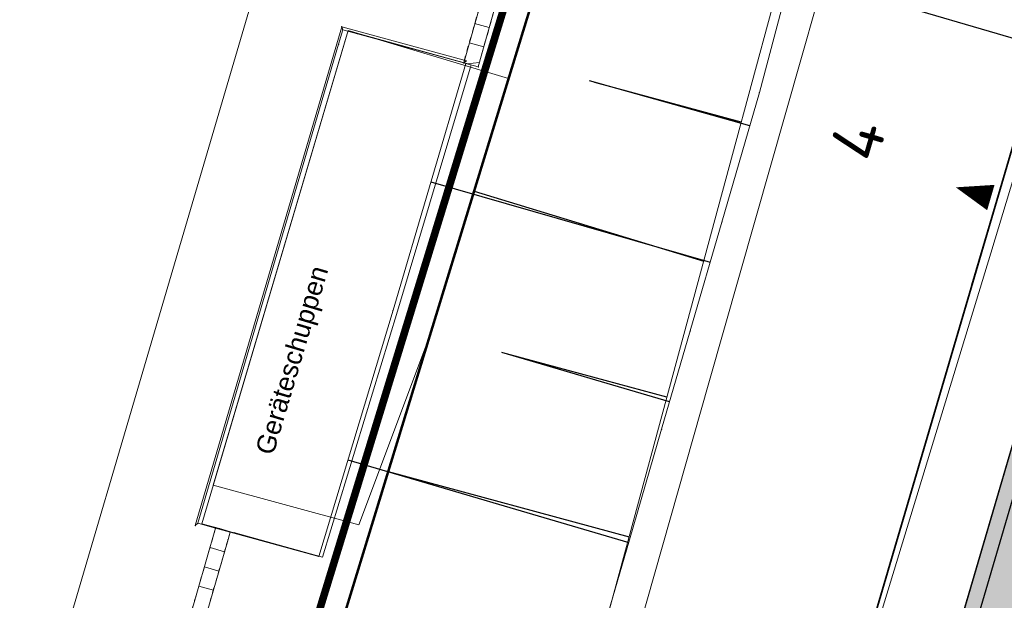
# Model space of a CAD drawing. Header units: millimetres. Extents: x -191 to 81095, y -508122 to 28741.
# Tile 77 of 255: x 4987 to 5007, y 10004 to 10016. Entities that reach past the tile are written whole.
import ezdxf

# ---------------------------------------------------------------- set-up
doc = ezdxf.new("R2010")
doc.units = ezdxf.units.MM
for name, pattern in [('1', [0]), ('ACAD_ISO10W100', [18, 12, -3, 0, -3]), ('AUSGEZOGEN', [2, 1, 1]), ('Marx-Verm$0$1', [0]), ('Marx-Verm$0$2', [0.16, 0.06, -0.1]), ('STRICHPUNKT', [1, 0.5, -0.25, 0, -0.25]), ('STRICHPUNKTX2', [50.8, 25.4, -12.7, 0, -12.7]), ('VE22-087 DB - VST Hervest-Dorsten ALK VA2736$0$1', [0]), ('VERDECKT2', [4.7625, 3.175, -1.5875])]:
    doc.linetypes.add(name, pattern=pattern)
doc.layers.get('0').update_dxf_attribs({"color": 251})
for name, color, linetype, lineweight in [('240620_Dorsten Achse$0$EB-62273R-A-ACHSE', 1, 'Continuous', 35), ('240620_Dorsten Achse$0$EB-62273S-LIN-BAHNSTEIG', 7, 'Continuous', 25), ('BOESCHUNGEN', 251, '1', 25), ('L_BBauwerk', 251, '1', 18), ('L_BTopogrf', 251, '1', 18), ('Marx-Verm$0$BBauwerk-txt', 251, 'Marx-Verm$0$1', 25), ('Marx-Verm$0$BOESCHUNGEN', 251, 'Marx-Verm$0$1', 25), ('Marx-Verm$0$L_BBauwerk', 251, 'Marx-Verm$0$1', 18), ('Marx-Verm$0$L_BTopogrf', 251, 'Marx-Verm$0$1', 18), ('Marx-Verm$0$S_BBauwerk', 251, 'Marx-Verm$0$1', 18), ('Marx-Verm$0$S_BTopogrf', 251, 'Marx-Verm$0$1', 18), ('S_BTopogrf', 251, '1', 18), ('VE22-087 DB - VST Hervest-Dorsten ALK VA2736$0$AX_Bahnverkehr', 7, 'VE22-087 DB - VST Hervest-Dorsten ALK VA2736$0$1', 18), ('VE22-087 DB - VST Hervest-Dorsten ALK VA2736$0$AX_Flurstueck', 9, 'VE22-087 DB - VST Hervest-Dorsten ALK VA2736$0$1', 18), ('VE22-087 DB - VST Hervest-Dorsten ALK VA2736$0$AX_Gebaeude', 7, 'VE22-087 DB - VST Hervest-Dorsten ALK VA2736$0$1', 18), ('VE22-087 DB - VST Hervest-Dorsten ALK VA2736$0$AX_Gehoelz', 7, 'VE22-087 DB - VST Hervest-Dorsten ALK VA2736$0$1', 18), ('VE22-087 DB - VST Hervest-Dorsten ALK VA2736$0$AX_Gelaendekante', 7, 'VE22-087 DB - VST Hervest-Dorsten ALK VA2736$0$1', 18), ('VE22-087 DB - VST Hervest-Dorsten ALK VA2736$0$AX_Gleis', 7, 'VE22-087 DB - VST Hervest-Dorsten ALK VA2736$0$1', 18)]:
    doc.layers.add(name, color=color, linetype=linetype, lineweight=lineweight)
for name, color, linetype in [('TTK-B-Böschung', 251, 'Continuous'), ('TTK-DB-Grenze', 110, 'AUSGEZOGEN'), ('TTK-P-Bahnsteig', 12, 'Continuous'), ('TTK-P-Gleis', 162, 'Continuous'), ('TTK-P-TEXT', 12, 'AUSGEZOGEN'), ('TTK-Schnittlinien', 3, 'Continuous'), ('TTK-Schnittlinien 100', 3, 'Continuous'), ('XREF ALK Kataster', 251, 'Continuous'), ('XREF Nachvermessung', 7, 'Continuous')]:
    doc.layers.add(name, color=color, linetype=linetype)
doc.layers.add('TTK-P-Planfeststellungsgrenze 100', color=7, linetype='VERDECKT2', lineweight=50, true_color=0x000000)
doc.styles.add('iso', font='isocpeur.ttf')
doc.styles.add('Marx-Verm$0$Standard', font='arial.ttf')

# ---------------------------------------------------------------- blocks, each defined once
blk = doc.blocks.new('VE22-087 DB - VST Hervest-Dorsten ALK VA2736')
at = {"layer": 'VE22-087 DB - VST Hervest-Dorsten ALK VA2736$0$AX_Bahnverkehr', "color": 253, "linetype": 'VE22-087 DB - VST Hervest-Dorsten ALK VA2736$0$1', "lineweight": 13, "ltscale": 0.5, "true_color": 0x999999}
blk.add_polyline3d([(4996.006, 10031.812, 0), (5001.64, 10029.619, 0), (5002.092, 10031.19, 0), (5007.085, 10029.551, 0), (5004.942, 10022.352, 0), (5000.966, 10008.361, 0), (4997.431, 9995.921, 0)], dxfattribs=at)
at = {"layer": 'VE22-087 DB - VST Hervest-Dorsten ALK VA2736$0$AX_Flurstueck', "linetype": 'VE22-087 DB - VST Hervest-Dorsten ALK VA2736$0$1', "lineweight": 13, "ltscale": 0.5}
for points in [[(5028.921, 10045.946, 0), (5023.592, 10046.001, 0), (5019.829, 10046.04, 0), (5014.547, 10046.094, 0), (5014.054, 10046.099, 0), (5013.134, 10045.965, 0), (5013.103, 10045.869, 0), (5009.653, 10045.1, 0), (5008.721, 10044.683, 0), (5007.881, 10044.141, 0), (5007.167, 10043.447, 0), (5006.648, 10042.553, 0), (5004.886, 10036.705, 0), (5004.415, 10035.142, 0), (5002.505, 10035.892, 0), (5000.937, 10031.57, 0), (4996.682, 10033.201, 0), (4996.006, 10031.812, 0), (5001.64, 10029.619, 0), (4996.984, 10014.411, 0), (4995.413, 10009.282, 0), (4990.717, 9993.941, 0)], [(4969.96, 9970.944, 0), (4976.72, 9984.593, 0), (4978.885, 9987.472, 0), (4981.445, 9989.864, 0), (4985.47, 9991.158, 0), (4990.717, 9993.941, 0), (4995.413, 10009.282, 0), (4996.984, 10014.411, 0), (5001.64, 10029.619, 0), (4996.006, 10031.812, 0), (4985.251, 10035.998, 0), (4982.373, 10033.908, 0), (4967.407, 10023.037, 0), (4974.966, 10012.861, 0), (4974.039, 10009.677, 0), (4972.263, 10003.721, 0), (4973.65, 10003.29, 0), (4971.391, 9995.428, 0), (4969.306, 9991.388, 0), (4967.445, 9987.782, 0), (4967.674, 9987.659, 0), (4957.352, 9968.122, 0)]]:
    blk.add_polyline3d(points, dxfattribs=at)
at = {"layer": 'VE22-087 DB - VST Hervest-Dorsten ALK VA2736$0$AX_Gebaeude', "color": 7, "linetype": 'VE22-087 DB - VST Hervest-Dorsten ALK VA2736$0$1', "lineweight": 13, "ltscale": 0.5}
for points in [[(4988.224, 10026.023, 0), (4982.373, 10033.908, 0), (4967.407, 10023.037, 0), (4964.813, 10026.499, 0), (4964.043, 10026.509, 0), (4964.043, 10026.455, 0), (4964, 10023.279, 0), (4968.14, 10017.718, 0), (4968.105, 10017.688, 0), (4970.726, 10014.137, 0), (4970.768, 10014.163, 0), (4972.18, 10012.263, 0), (4975.954, 10011.17, 0), (4973.65, 10003.29, 0), (4971.892, 9997.151, 0), (4985.211, 9993.29, 0), (4992.738, 10018.869, 0), (4988.358, 10024.926, 0), (4988.317, 10024.897, 0), (4987.713, 10025.643, 0)], [(4996.984, 10014.411, 0), (4993.798, 10015.364, 0), (4991.116, 10006.326, 0), (4994.009, 10005.539, 0), (4995.413, 10009.282, 0)]]:
    blk.add_polyline3d(points, close=True, dxfattribs=at)
at = {"layer": 'VE22-087 DB - VST Hervest-Dorsten ALK VA2736$0$AX_Gehoelz', "color": 3, "linetype": 'VE22-087 DB - VST Hervest-Dorsten ALK VA2736$0$1', "lineweight": 13, "ltscale": 0.5, "true_color": 0x00ff00}
blk.add_polyline3d([(4990.955, 9973.136, 0), (4993.531, 9982.198, 0), (4997.431, 9995.921, 0), (5000.966, 10008.361, 0), (5004.942, 10022.352, 0), (5007.085, 10029.551, 0), (5002.092, 10031.19, 0), (5001.64, 10029.619, 0), (4996.984, 10014.411, 0), (4995.413, 10009.282, 0), (4990.717, 9993.941, 0), (4985.47, 9991.158, 0), (4981.445, 9989.864, 0), (4978.885, 9987.472, 0), (4976.72, 9984.593, 0), (4969.96, 9970.944, 0)], dxfattribs=at)
at = {"layer": 'VE22-087 DB - VST Hervest-Dorsten ALK VA2736$0$AX_Gelaendekante', "color": 18, "linetype": 'VE22-087 DB - VST Hervest-Dorsten ALK VA2736$0$1', "lineweight": 13, "ltscale": 0.5, "true_color": 0x520000}
for points in [[(4997.52, 9998.434, 0), (4999.479, 10005.667, 0), (5001.436, 10012.901, 0), (5003.39, 10020.134, 0), (5004.691, 10024.955, 0)], [(5000.065, 10024.502, 0), (4996.984, 10014.411, 0), (4995.413, 10009.282, 0), (4990.717, 9993.941, 0), (4985.47, 9991.158, 0), (4981.445, 9989.864, 0), (4978.885, 9987.472, 0), (4976.72, 9984.593, 0), (4969.96, 9970.944, 0), (4968.003, 9943.268, 0), (4963.962, 9931.131, 0), (4960.346, 9919.649, 0), (4958.085, 9912.486, 0), (4955.939, 9905.685, 0), (4956.739, 9904.074, 0)]]:
    blk.add_polyline3d(points, dxfattribs=at)
at = {"layer": 'VE22-087 DB - VST Hervest-Dorsten ALK VA2736$0$AX_Gleis', "color": 7, "linetype": 'VE22-087 DB - VST Hervest-Dorsten ALK VA2736$0$1', "lineweight": 13, "ltscale": 0.5}
blk.add_polyline3d([(4970.557, 9883.857, 0), (4972.696, 9892.465, 0), (4976.133, 9904.724, 0), (4979.304, 9916.034, 0), (4982.557, 9927.639, 0), (4985.424, 9937.864, 0), (4986.479, 9941.626, 0), (4990.044, 9953.808, 0), (4993.366, 9965.162, 0), (4996.719, 9976.621, 0), (4999.941, 9988.048, 0), (5003.15, 9999.722, 0), (5006.571, 10010.936, 0), (5009.913, 10022.009, 0), (5013.196, 10033.082, 0), (5015.581, 10042.143, 0), (5016.687, 10046.072, 0)], dxfattribs=at)
blk = doc.blocks.new('99')
at = {"color": 0}
blk.add_point((0, 0), dxfattribs=at)
blk = doc.blocks.new('Böschung')
at = {"layer": 'BOESCHUNGEN', "ltscale": 0.2}
for p, q in [((17.079, 4.879, -6.109), (17.182, -0.079, -6.109)), ((22.914, 4.811, -6.109), (22.857, 0.04, -6.109)), ((20.056, -0.019, -6.109), (19.986, 3.284, -2.117)), ((25.722, 0.101, -6.109), (25.657, 3.118, -2.318))]:
    blk.add_line(p, q, dxfattribs=at)
at = {"layer": 'L_BBauwerk', "ltscale": 0.2}
for p, q in [((24.97, 8.11, -6.109), (15.043, 8.142, -6.109)), ((15.043, 8.142, -6.109), (15.049, 7.776, -6.109)), ((25.27, 8.109, -6.109), (24.97, 8.11, -6.109)), ((25.274, 7.809, -6.109), (25.27, 8.109, -6.109)), ((25.306, 5.616, -6.109), (25.274, 7.809, -6.109))]:
    blk.add_line(p, q, dxfattribs=at)
at = {"layer": 'L_BTopogrf', "ltscale": 0.2}
for p, q in [((15.048, 7.776, -5.006), (15.048, 7.479, -5.006)), ((15.049, 7.776, -6.109), (15.049, 7.776, -5.006))]:
    blk.add_line(p, q, dxfattribs=at)
at = {"layer": 'L_BTopogrf', "linetype": '1', "ltscale": 0.2}
for p, q in [((15.053, 7.479, -5.006), (15.079, 5.654, -3.573)), ((15.079, 5.654, -3.573), (20.191, 5.596, -3.444)), ((20.191, 5.596, -3.444), (25.307, 5.577, -3.773))]:
    blk.add_line(p, q, dxfattribs=at)
at = {"layer": 'S_BTopogrf'}
for p, xscale, yscale, zscale, rotation in [((15.049, 7.776, -6.109), 0.1999999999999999, 0.1999999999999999, 0.1999999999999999, 286.1948358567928), ((15.049, 7.776, -5.006), 0.1999999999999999, 0.1999999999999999, 0.1999999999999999, 286.1948358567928), ((15.053, 7.479, -5.006), 0.2, 0.2, 0.2, 286.1948358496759)]:
    blk.add_blockref('99', p, dxfattribs=dict(at, xscale=xscale, yscale=yscale, zscale=zscale, rotation=rotation))
blk = doc.blocks.new('Marx-Verm$0$99')
at = {"color": 0}
blk.add_point((0, 0), dxfattribs=at)
blk = doc.blocks.new('Marx-Verm')
at = {"layer": 'Marx-Verm$0$BOESCHUNGEN', "ltscale": 0.2}
for p, q in [((2567426.219, 5726868.263, 36.82), (2567423.021, 5726869.111, 34.466)), ((2567419.896, 5726867.066, 33.169), (2567425.465, 5726865.537, 36.766)), ((2567424.696, 5726862.755, 36.666), (2567421.352, 5726863.689, 34.668)), ((2567418.319, 5726861.519, 33.262), (2567423.919, 5726859.946, 36.588))]:
    blk.add_line(p, q, dxfattribs=at)
at = {"layer": 'Marx-Verm$0$L_BBauwerk', "ltscale": 0.2}
for p, q in [((2567418.085, 5726870.127, 33.078), (2567415.302, 5726860.17, 33.078)), ((2567418.107, 5726870.066, 30.675), (2567418.027, 5726869.777, 30.675)), ((2567420.572, 5726869.479, 33.34), (2567418.085, 5726870.127, 33.078)), ((2567418.085, 5726870.127, 33.078), (2567418.107, 5726870.066, 30.675)), ((2567418.398, 5726869.99, 30.675), (2567418.107, 5726870.066, 30.675)), ((2567420.521, 5726869.437, 30.675), (2567418.398, 5726869.99, 30.675)), ((2567418.027, 5726869.777, 30.675), (2567415.355, 5726860.216, 30.675)), ((2567420.572, 5726869.479, 33.34), (2567420.516, 5726869.438, 32.875)), ((2567420.516, 5726869.438, 32.875), (2567420.521, 5726869.437, 30.675)), ((2567415.302, 5726860.17, 33.078), (2567415.355, 5726860.216, 30.675)), ((2567415.355, 5726860.216, 30.675), (2567415.708, 5726860.124, 30.675))]:
    blk.add_line(p, q, dxfattribs=at)
at = {"layer": 'Marx-Verm$0$L_BTopogrf', "ltscale": 0.2}
for p, q in [((2567426.402, 5726868.923, 36.819), (2567427.548, 5726873.514, 36.807)), ((2567421.326, 5726872.475, 30.675), (2567420.521, 5726869.437, 30.675)), ((2567421.015, 5726870.146, 32.875), (2567420.725, 5726870.224, 32.875)), ((2567420.622, 5726869.837, 32.875), (2567420.912, 5726869.76, 32.875)), ((2567420.83, 5726869.452, 32.875), (2567420.582, 5726869.421, 32.875)), ((2567425.688, 5726866.341, 36.823), (2567426.402, 5726868.923, 36.819)), ((2567425.086, 5726864.167, 36.669), (2567425.688, 5726866.341, 36.823)), ((2567424.544, 5726862.204, 36.665), (2567425.086, 5726864.167, 36.669)), ((2567423.933, 5726859.995, 36.588), (2567424.544, 5726862.204, 36.665)), ((2567415.708, 5726860.124, 30.675), (2567411.97, 5726846.604, 30.675)), ((2567415.708, 5726860.124, 30.675), (2567415.708, 5726860.124, 31.778)), ((2567415.708, 5726860.124, 31.778), (2567415.996, 5726860.045, 31.778)), ((2567423.342, 5726857.857, 36.575), (2567423.933, 5726859.995, 36.588)), ((2567415.891, 5726859.659, 31.778), (2567415.602, 5726859.739, 31.778)), ((2567415.495, 5726859.353, 31.778), (2567415.784, 5726859.273, 31.778)), ((2567415.678, 5726858.888, 31.778), (2567415.389, 5726858.967, 31.778))]:
    blk.add_line(p, q, dxfattribs=at)
at = {"layer": 'Marx-Verm$0$L_BTopogrf', "linetype": 'Marx-Verm$0$2', "ltscale": 0.2}
for p, q in [((2567421.326, 5726872.475, 32.875), (2567420.516, 5726869.438, 32.875)), ((2567421.617, 5726872.404, 32.875), (2567420.806, 5726869.361, 32.875)), ((2567420.516, 5726869.438, 32.875), (2567420.806, 5726869.361, 32.875)), ((2567420.516, 5726869.438, 32.875), (2567420.521, 5726869.437, 30.675)), ((2567415.708, 5726860.124, 31.778), (2567411.97, 5726846.604, 31.778)), ((2567415.957, 5726859.899, 31.778), (2567415.357, 5726857.73, 31.778)), ((2567415.997, 5726860.049, 31.778), (2567415.957, 5726859.899, 31.778))]:
    blk.add_line(p, q, dxfattribs=at)
at = {"layer": 'Marx-Verm$0$L_BTopogrf', "linetype": 'Marx-Verm$0$1', "ltscale": 0.2}
for p, q in [((2567420.806, 5726869.361, 32.899), (2567421.617, 5726872.404, 32.875)), ((2567419.178, 5726864.501, 33.34), (2567420.558, 5726869.427, 33.011)), ((2567420.558, 5726869.427, 33.011), (2567420.806, 5726869.361, 32.899)), ((2567417.763, 5726859.589, 33.211), (2567419.178, 5726864.501, 33.34)), ((2567415.357, 5726857.73, 31.778), (2567415.957, 5726859.899, 31.778)), ((2567415.957, 5726859.899, 31.778), (2567415.997, 5726860.049, 31.778)), ((2567415.997, 5726860.049, 31.778), (2567417.763, 5726859.589, 33.211))]:
    blk.add_line(p, q, dxfattribs=at)
at = {"layer": 'Marx-Verm$0$S_BBauwerk'}
for p, xscale, yscale, zscale, rotation in [((2567418.085, 5726870.127, 33.078), 0.2, 0.2, 0.2, 0.7647484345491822), ((2567418.107, 5726870.066, 30.675), 0.2, 0.2, 0.2, 0.7647484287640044), ((2567418.398, 5726869.99, 30.675), 0.2, 0.2, 0.2, 0.7647484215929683), ((2567418.027, 5726869.777, 30.675), 0.2, 0.2, 0.2, 0.7647484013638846), ((2567420.572, 5726869.479, 33.34), 0.2000000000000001, 0.2000000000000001, 0.2000000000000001, 0.7647483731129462), ((2567420.521, 5726869.437, 30.675), 0.2, 0.2, 0.2, 0.7647483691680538), ((2567415.302, 5726860.17, 33.078), 0.2000000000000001, 0.2000000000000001, 0.2000000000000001, 0.7647474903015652), ((2567415.355, 5726860.216, 30.675), 0.2, 0.2, 0.2, 0.7647474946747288)]:
    blk.add_blockref('Marx-Verm$0$99', p, dxfattribs=dict(at, xscale=xscale, yscale=yscale, zscale=zscale, rotation=rotation))
at = {"layer": 'Marx-Verm$0$S_BTopogrf'}
for p, xscale, yscale, zscale, rotation in [((2567420.516, 5726869.438, 32.875), 0.2, 0.2, 0.2, 0.7647483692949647), ((2567420.558, 5726869.427, 33.011), 0.2, 0.2, 0.2, 0.7647483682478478), ((2567420.806, 5726869.361, 32.875), 0.2, 0.2, 0.2, 0.764748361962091), ((2567420.806, 5726869.361, 32.899), 0.2, 0.2, 0.2, 0.7647483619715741), ((2567426.402, 5726868.923, 36.819), 0.2, 0.2, 0.2, 0.7647483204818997), ((2567425.688, 5726866.341, 36.823), 0.1999999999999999, 0.1999999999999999, 0.1999999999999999, 0.7647480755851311), ((2567419.178, 5726864.501, 33.34), 0.2, 0.2, 0.2, 0.7647479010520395), ((2567425.086, 5726864.167, 36.669), 0.2, 0.2, 0.2, 0.7647478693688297), ((2567424.544, 5726862.204, 36.665), 0.2, 0.2, 0.2, 0.7647476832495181), ((2567415.708, 5726860.124, 30.675), 0.2, 0.2, 0.2, 0.7647474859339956), ((2567415.708, 5726860.124, 31.778), 0.2, 0.2, 0.2, 0.7647474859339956), ((2567415.957, 5726859.899, 31.778), 0.1999999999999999, 0.1999999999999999, 0.1999999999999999, 0.7647474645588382), ((2567415.997, 5726860.049, 31.778), 0.2, 0.2, 0.2, 0.7647474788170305), ((2567423.933, 5726859.995, 36.588), 0.2, 0.2, 0.2, 0.7647474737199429), ((2567417.763, 5726859.589, 33.211), 0.2, 0.2, 0.2, 0.7647474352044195)]:
    blk.add_blockref('Marx-Verm$0$99', p, dxfattribs=dict(at, xscale=xscale, yscale=yscale, zscale=zscale, rotation=rotation))
at = {"layer": 'Marx-Verm$0$BBauwerk-txt', "insert": (2567416.47, 5726861.671, 33.34), "char_height": 0.375, "attachment_point": 1, "rotation": 74.2385, "style": 'Marx-Verm$0$Standard'}
blk.add_mtext('Geräteschuppen', dxfattribs=at)

msp = doc.modelspace()

# ---------------------------------------------------------------- hatches: boundary and pattern name
at = {"layer": 'TTK-P-Bahnsteig'}
h = msp.add_hatch(color=254, dxfattribs=at)
h.paths.add_polyline_path([(4974.501, 9894.481), (4979.933, 9892.957), (4981.292, 9897.788), (4982.322, 9901.451), (4983.653, 9906.179), (4984.784, 9910.159), (4985.099, 9911.257), (4985.523, 9912.739), (4985.875, 9913.966), (4986.162, 9914.969), (4986.705, 9916.862), (4986.95, 9917.719), (4987.196, 9918.576), (4987.561, 9919.848), (4987.902, 9921.039), (4988.512, 9923.168), (4988.57, 9923.372), (4988.894, 9924.493), (4989.306, 9925.911), (4989.699, 9927.263), (4990.033, 9928.414), (4990.25, 9929.161), (4990.489, 9929.984), (4990.765, 9930.931), (4991.041, 9931.882), (4991.414, 9933.165), (4991.658, 9934.003), (4991.974, 9935.083), (4992.277, 9936.121), (4992.752, 9937.749), (4993.036, 9938.719), (4993.349, 9939.793), (4993.55, 9940.48), (4993.763, 9941.208), (4993.987, 9941.975), (4994.286, 9942.997), (4994.552, 9943.906), (4994.795, 9944.739), (4994.934, 9945.214), (4995.269, 9946.358), (4995.584, 9947.436), (4995.978, 9948.785), (4996.271, 9949.787), (4996.554, 9950.755), (4996.993, 9952.256), (4997.4, 9953.649), (4997.598, 9954.328), (4997.943, 9955.507), (4998.305, 9956.744), (5000.216, 9963.289), (5000.509, 9964.292), (5001.068, 9966.205), (5001.949, 9969.224), (5002.482, 9971.048), (5003.45, 9974.36), (5003.927, 9975.996), (5004.454, 9977.801), (5005.254, 9980.539), (5005.621, 9981.795), (5005.885, 9982.7), (5007.53, 9988.332), (5008.459, 9991.514), (5016.037, 10017.469), (5020.405, 10032.417), (5020.405, 10032.417), (5020.485, 10032.692), (5020.485, 10032.691), (5018.654, 10033.228), (5018.654, 10033.228), (5018.65, 10033.23), (5018.65, 10033.23), (5015.632, 10022.941), (5015.632, 10022.941), (5015.632, 10022.941), (5012.863, 10013.501), (5012.67, 10013.558), (5009.982, 10014.342), (5009.185, 10014.576), (5007.897, 10010.184), (5007.492, 10008.803), (5006.899, 10006.784), (5006.171, 10004.3), (5006.128, 10004.154), (5005.709, 10002.727), (5004.125, 9997.326), (5003.753, 9996.058), (5003.401, 9994.861), (5002.772, 9992.715), (5002.341, 9991.246), (4999.37, 9981.12), (4999.317, 9980.937), (4998.634, 9978.609), (4998.015, 9976.501), (4997.319, 9974.129), (4996.929, 9972.798), (4996.309, 9970.685), (4995.956, 9969.483), (4995.692, 9968.584), (4995.42, 9967.656), (4995.226, 9966.994), (4994.664, 9965.08), (4994.406, 9964.2), (4993.976, 9962.735), (4993.711, 9961.832), (4993.339, 9960.562), (4992.729, 9958.485), (4992.403, 9957.373), (4990.649, 9951.394), (4989.991, 9949.149), (4989.173, 9946.355), (4988.326, 9943.46), (4987.64, 9941.114), (4986.989, 9938.887), (4986.21, 9936.212), (4985.898, 9935.116), (4985.339, 9933.22), (4985.191, 9932.709), (4984.978, 9931.975), (4984.823, 9931.44), (4984.745, 9931.172), (4984.26, 9929.501), (4984.157, 9929.145), (4983.683, 9927.511), (4982.599, 9923.732), (4982.285, 9922.624), (4982.123, 9922.053), (4981.599, 9920.204), (4980.598, 9916.626), (4980.6, 9916.625), (4980.05, 9914.707), (4979.797, 9913.827), (4977.305, 9904.857), (4976.736, 9902.761), (4976.375, 9901.431)])
h.paths.add_polyline_path([(5015.632, 10022.941), (5018.65, 10033.23), (5018.65, 10033.23), (5015.632, 10022.941)])

# ---------------------------------------------------------------- linework, layer by layer
at = {"layer": 'TTK-P-TEXT', "color": 251, "linetype": 'ACAD_ISO10W100', "ltscale": 0.5}
msp.add_line((5002.726, 10016.472), (5009.118, 10014.596), dxfattribs=at)

# ---------------------------------------------------------------- next in the draw order: block references
at = {"layer": 'XREF ALK Kataster', "color": 251}
msp.add_blockref('VE22-087 DB - VST Hervest-Dorsten ALK VA2736', (0, 0), dxfattribs=at)

# ---------------------------------------------------------------- next in the draw order: linework, layer by layer
at = {"layer": '240620_Dorsten Achse$0$EB-62273R-A-ACHSE', "color": 251}
msp.add_line((4987.418, 9946.317), (5036.971, 10115.218), dxfattribs=at)
at = {"layer": '240620_Dorsten Achse$0$EB-62273S-LIN-BAHNSTEIG', "color": 251, "flags": 128}
for points in [[(4974.531, 9894.596, -0.0001), (4974.675, 9895.136), (4977.284, 9904.796, -0.000457), (4977.96, 9907.258), (4979.362, 9912.304, 0.000045), (4979.959, 9914.437), (4982.581, 9923.679), (4982.69, 9924.058), (4985.466, 9933.666, -0.00067), (4991.079, 9952.862), (5009.214, 10014.678)], [(4974.824, 9894.515, -0.0001), (4974.968, 9895.055), (4977.576, 9904.713, -0.000457), (4978.252, 9907.174), (4979.654, 9912.219, 0.000045), (4980.251, 9914.352), (4982.873, 9923.593), (4982.982, 9923.973), (4985.757, 9933.58, -0.00067), (4991.37, 9952.776), (5009.506, 10014.592)]]:
    msp.add_lwpolyline(points, format="xyb", dxfattribs=at)
at = {"layer": 'TTK-DB-Grenze', "color": 251, "const_width": 0.05}
msp.add_lwpolyline([(5042.846, 10045.804), (5013.851, 10046.122), (5009.654, 10045.102), (5007.169, 10043.449), (5006.72, 10042.514), (5004.604, 10036.158), (5002.764, 10036.604), (5000.938, 10031.571), (4996.739, 10033.18), (4996.007, 10031.813), (5001.641, 10029.62), (4990.718, 9993.94), (4984.092, 9990.71), (4981.017, 9989.392), (4978.885, 9987.471), (4976.72, 9984.592), (4969.959, 9970.942), (4968.003, 9943.264), (4963.962, 9931.127), (4950.021, 9850.135), (4938.687, 9799.641, 0.535789), (4943.835, 9790.959), (4974.558, 9795.909)], format="xyb", dxfattribs=at)
at = {"layer": 'TTK-P-Bahnsteig', "color": 251}
for points in [[(4995.956, 9969.483), (4999.37, 9981.12), (5002.772, 9992.715), (5006.128, 10004.154), (5009.185, 10014.576)], [(4998.015, 9976.501), (4998.634, 9978.609), (4999.317, 9980.937), (5000.104, 9983.621), (5000.867, 9986.223), (5001.392, 9988.013), (5001.825, 9989.487), (5002.341, 9991.246), (5003.401, 9994.861), (5003.753, 9996.058), (5004.125, 9997.326), (5005.709, 10002.727), (5006.171, 10004.3), (5006.899, 10006.784), (5007.492, 10008.803), (5007.897, 10010.184), (5009.185, 10014.576)]]:
    msp.add_lwpolyline(points, dxfattribs=at)
at = {"layer": 'TTK-P-Gleis', "color": 251, "linetype": 'STRICHPUNKT', "ltscale": 5, "transparency": 33554687, "flags": 128}
msp.add_lwpolyline([(4956.424, 9828.329), (4959.144, 9839.665, -0.000112), (4962.433, 9853.363, -0.000658), (4964.528, 9862.026, -0.000609), (4965.951, 9867.848, -0.000787), (4967.273, 9873.194, -0.00093), (4968.693, 9878.848, -0.001012), (4970.095, 9884.342, -0.004267), (4976.247, 9907.431, -0.001012), (4977.765, 9912.894, -0.00093), (4979.347, 9918.505, -0.000787), (4980.86, 9923.8, -0.000609), (4982.522, 9929.558, -0.000658), (4985.016, 9938.114, -0.000112), (4988.979, 9951.633), (5013.132, 10033.961), (5016.274, 10044.6)], format="xyb", dxfattribs=at)
at = {"layer": 'TTK-P-Planfeststellungsgrenze 100', "color": 251, "ltscale": 2, "const_width": 0.15, "flags": 128}
msp.add_lwpolyline([(4968.094, 9794.463), (4968.094, 9794.463), (4973.036, 9813.205), (5011.093, 9926.649), (5036.611, 10010.672), (5046.106, 10041.346), (5049.146, 10040.049), (5053.692, 10040.845), (5057.785, 10049.418), (5068.793, 10053.109), (5111.953, 10052.501), (5130.957, 10053.343), (5140.45, 10034.472), (5155.641, 10043.774), (5148.26, 10059.136), (5175.542, 10069.356), (5165.909, 10097.601), (5148.226, 10095.355), (5135.588, 10095.855), (5135.559, 10098.457), (5128.48, 10098.382), (5128.34, 10093.819), (5110.716, 10089.986), (5085.478, 10089.418), (5085.012, 10094.318), (5077.205, 10093.731), (5061.748, 10061.335), (5017.113, 10061.358), (5015.555, 10055.788), (5008.307, 10055.769), (5008.349, 10050.615), (4997.136, 10050.503), (4997.215, 10047.316), (4994.03, 10047.268), (4992.305, 10047.753), (4989.034, 10036.825), (4980.865, 10040.773), (4979.48, 10038.145), (4989.931, 10033.218), (4989.162, 10030.954), (4996.608, 10028.038), (4994.671, 10024.295), (4995.634, 10021.526), (4996.282, 10020.129), (4996.599, 10018.566), (4997.624, 10018.205), (4990.303, 9994.294), (4983.884, 9991.165), (4980.744, 9989.818), (4978.515, 9987.81), (4976.292, 9984.855), (4969.467, 9971.076), (4967.508, 9943.363), (4963.475, 9931.249), (4949.53, 9850.232), (4938.211, 9799.805, 0.535585), (4943.863, 9790.457)], format="xyb", close=True, dxfattribs=at)
at = {"layer": 'TTK-Schnittlinien 100', "color": 251, "linetype": 'ACAD_ISO10W100', "ltscale": 0.5}
msp.add_line((5009.052, 10020.081), (5006.63, 10011.787), dxfattribs=at)
at = {"layer": 'TTK-Schnittlinien 100', "color": 251, "linetype": 'ByBlock', "ltscale": 0.03}
msp.add_lwpolyline([(5006.568, 10012.045, 0.525, 0, 0), (5005.872, 10012.248, 0, 0, 0)], format="xyseb", dxfattribs=at)

# ---------------------------------------------------------------- next in the draw order: block references
at = {"layer": 'TTK-B-Böschung', "color": 251, "rotation": 73.65584438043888}
msp.add_blockref('Böschung', (4994.468, 9988.833, 6.109), dxfattribs=at)
at = {"layer": 'XREF Nachvermessung', "color": 251, "rotation": 359.2603692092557}
msp.add_blockref('Marx-Verm', (-2636136.569, -5683235.662), dxfattribs=at)

# ---------------------------------------------------------------- next in the draw order: texts
at = {"layer": 'TTK-Schnittlinien', "color": 251, "linetype": 'STRICHPUNKTX2', "ltscale": 0.03, "style": 'iso'}
msp.add_text('4', height=1, rotation=73.7199, dxfattribs=at).set_placement((5004.298, 10012.697))

doc.saveas('drawing.dxf')
